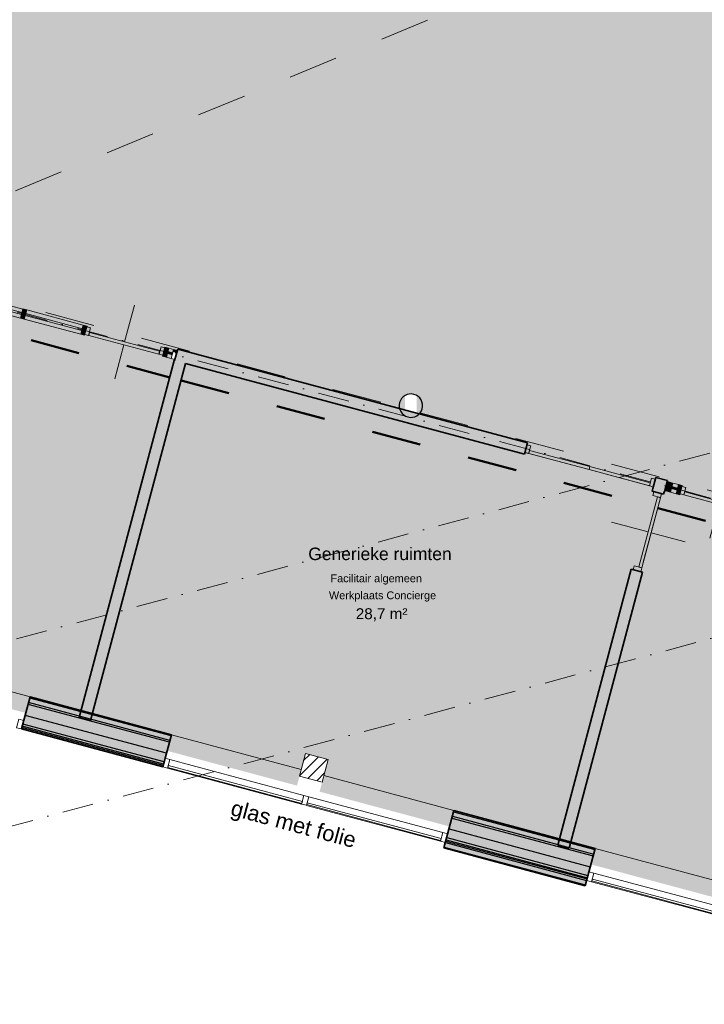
# Model space of a CAD drawing. Header units: millimetres. Extents: x 1557 to 319405, y -11609 to 73584.
# Tile 43 of 103: x 246653 to 255428, y 7817 to 20438. Entities that reach past the tile are written whole.
import ezdxf

# ---------------------------------------------------------------- set-up
doc = ezdxf.new("R2010")
doc.units = ezdxf.units.MM
doc.linetypes.add('Dash', pattern=[1270, 635, -635])
doc.linetypes.add('RR_Level', pattern=[800, 400, -200, 0, -200])
for name, color, linetype, lineweight in [('A-AREA-____-IDEN', 2, 'Continuous', 13), ('A-AREA-____-PATT', 32, 'Continuous', 9), ('A-DETL-____-OTLN', 90, 'Continuous', 13), ('A-DOOR-____-MCUT', 31, 'Continuous', 13), ('A-DOOR-____-OTLN', 31, 'Continuous', 18), ('A-GLAZ-CURT-MCUT', 52, 'Continuous', 13), ('A-GLAZ-CURT-OTLN', 52, 'Continuous', 13), ('A-GLAZ-CWMG-MCUT', 51, 'Continuous', 13), ('A-GLAZ-CWMG-OTLN', 51, 'Continuous', 13), ('A-WALL-____-MCUT', 113, 'Continuous', 35), ('A-WALL-____-OTLN', 113, 'Continuous', 18), ('A-WALL-____-PATT', 111, 'Continuous', 35), ('G-____-____-TEXT', 231, 'Continuous', 9), ('S-COLS-____-MCUT', 52, 'Continuous', 25), ('S-COLS-____-OTLN', 52, 'Continuous', 18), ('S-GRID-____-OTLN', 1, 'Continuous', 9)]:
    doc.layers.add(name, color=color, linetype=linetype, lineweight=lineweight)
doc.styles.add('Arial_1', font='arial.ttf', dxfattribs={"height": 100})
doc.styles.add('Arial_4', font='arial.ttf', dxfattribs={"height": 200})
doc.styles.add('Arial_B', font='txt', dxfattribs={"height": 160})
doc.styles.add('Arial_B_1', font='txt', dxfattribs={"height": 100})
doc.styles.add('Arial_I', font='txt', dxfattribs={"height": 140})

# ---------------------------------------------------------------- blocks, each defined once
blk = doc.blocks.new('System Panel - HR__-726256-plot_V0 Copy 1')
at = {"layer": 'A-GLAZ-CURT-MCUT', "color": 170, "lineweight": 9}
for p, q in [((889, 47), (-889, 47)), ((-889, 47), (-889, 22)), ((-889, 22), (889, 22)), ((889, 22), (889, 47))]:
    blk.add_line(p, q, dxfattribs=at)
blk = doc.blocks.new('Rectangular Mullion - 65 x 114mm-726253-plot_V0 Copy 1')
at = {"layer": 'A-GLAZ-CWMG-OTLN', "color": 170, "lineweight": 9}
for p, q in [((83264, 10477), (84981, 10017)), ((83234, 10367), (84951, 9907))]:
    blk.add_line(p, q, dxfattribs=at)
blk = doc.blocks.new('Rectangular Mullion - 65 x 114mm-715993-plot_V0 Copy 1')
at = {"layer": 'A-GLAZ-CWMG-MCUT', "color": 170, "lineweight": 9}
for p, q in [((-65, 57), (0, 57)), ((-65, -57), (-65, 57)), ((0, 57), (0, -57)), ((0, -57), (-65, -57))]:
    blk.add_line(p, q, dxfattribs=at)
blk = doc.blocks.new('Rectangular Mullion - 65 x 114mm-716021-plot_V0 Copy 1')
at = {"layer": 'A-GLAZ-CWMG-MCUT', "color": 170, "lineweight": 9}
for p, q in [((0, 57), (-65, 57)), ((-65, 57), (-65, -57)), ((0, -57), (0, 57)), ((-65, -57), (0, -57))]:
    blk.add_line(p, q, dxfattribs=at)
blk = doc.blocks.new('System Panel - HR__-715995-plot_V0 Copy 1')
at = {"layer": 'A-GLAZ-CURT-MCUT', "color": 170, "lineweight": 9}
for p, q in [((889, 48), (-889, 48)), ((-889, 48), (-889, 22)), ((-889, 22), (889, 22)), ((889, 22), (889, 48))]:
    blk.add_line(p, q, dxfattribs=at)
blk = doc.blocks.new('Rectangular Mullion - 65 x 114mm-572370-plot_V0 Copy 1')
at = {"layer": 'A-GLAZ-CWMG-OTLN', "color": 170, "lineweight": 9}
for p, q in [((128532, 3551), (130310, 3551)), ((128532, 3437), (130310, 3437))]:
    blk.add_line(p, q, dxfattribs=at)
blk = doc.blocks.new('Rectangular Mullion - 65 x 114mm-715994-plot_V0 Copy 1')
at = {"layer": 'A-GLAZ-CWMG-MCUT', "color": 170, "lineweight": 9}
for p, q in [((-32.5, 57), (32.5, 57)), ((-32.5, -57), (-32.5, 57)), ((32.5, 57), (32.5, -57)), ((32.5, -57), (-32.5, -57))]:
    blk.add_line(p, q, dxfattribs=at)
blk = doc.blocks.new('System Panel - HR__-726606-plot_V0 Copy 1')
at = {"layer": 'A-GLAZ-CURT-MCUT', "color": 170, "lineweight": 9}
for p, q in [((872, 47), (-872, 47)), ((-872, 47), (-872, 22)), ((-872, 22), (872, 22)), ((872, 22), (872, 47))]:
    blk.add_line(p, q, dxfattribs=at)
blk = doc.blocks.new('Rectangular Mullion - 65 x 114mm-V155-plot_V0 Copy 1')
at = {"layer": 'A-GLAZ-CWMG-OTLN', "color": 170, "lineweight": 9}
for p, q in [((86918, 9498), (88603, 9047)), ((86888, 9388), (88574, 8937))]:
    blk.add_line(p, q, dxfattribs=at)
blk = doc.blocks.new('027_Gilde - ATC_FacadeModel_rvt-2-plot_V0 Copy 1')
at = {"layer": 'A-WALL-____-OTLN', "lineweight": 5}
for points in [[(81401, 10895), (81409, 10924), (79598, 11409), (79590, 11380), (81293, 10924)], [(86810, 9347), (86825, 9405), (85014, 9890), (84999, 9832), (86599, 9404)], [(86834, 9439), (86842, 9468), (85031, 9953), (85023, 9924), (86825, 9441)]]:
    blk.add_hatch(color=67, dxfattribs=at).paths.add_polyline_path(points)
at = {"layer": 'A-WALL-____-PATT', "lineweight": 5}
h = blk.add_hatch(color=67, dxfattribs=at)
h.paths.add_polyline_path([(81482, 11199), (81498, 11257), (80483, 11529), (80467, 11471), (81476, 11201)])
h.paths.add_polyline_path([(80322, 11510), (80338, 11568), (79687, 11742), (79671, 11684), (80318, 11511)])
h = blk.add_hatch(color=67, dxfattribs=at)
h.paths.add_polyline_path([(81498, 11257), (81502, 11272), (80487, 11544), (80483, 11529), (81482, 11261)])
h.paths.add_polyline_path([(80338, 11568), (80342, 11582), (79691, 11757), (79687, 11742), (80318, 11573)])
for points in [[(81438, 11035), (81476, 11175), (79665, 11660), (79627, 11520), (80463, 11296)], [(81476, 11175), (81482, 11199), (80467, 11471), (80463, 11457), (80318, 11495), (80322, 11510), (79671, 11684), (79665, 11660), (81438, 11185)], [(81409, 10924), (81438, 11035), (79627, 11520), (79598, 11409), (80994, 11035)], [(81397, 10880), (81401, 10895), (79590, 11380), (79586, 11366), (81343, 10895)], [(86909, 9719), (86916, 9743), (86601, 9828), (86599, 9820), (86454, 9858), (86454, 9867), (85105, 10228), (85098, 10204), (86872, 9729)], [(86872, 9579), (86909, 9719), (85098, 10204), (85061, 10064), (86599, 9652)], [(86842, 9468), (86872, 9579), (85061, 10064), (85031, 9953), (86599, 9533)], [(86825, 9405), (86830, 9424), (85019, 9910), (85014, 9890), (86699, 9439)], [(86830, 9424), (86834, 9439), (85023, 9924), (85019, 9910), (86825, 9426)], [(86807, 9337), (86810, 9347), (84999, 9832), (84996, 9823), (86771, 9347)]]:
    blk.add_hatch(color=67, dxfattribs=at).paths.add_polyline_path(points)
at = {"layer": 'A-WALL-____-PATT', "lineweight": 18}
blk.add_hatch(color=47, dxfattribs=at).paths.add_polyline_path([(81392, 10861), (81397, 10880), (79586, 11366), (79581, 11346), (81266, 10895)])
at = {"layer": 'A-WALL-____-PATT', "lineweight": 5}
h = blk.add_hatch(color=67, dxfattribs=at)
h.paths.add_polyline_path([(86916, 9743), (86931, 9801), (86616, 9886), (86601, 9828), (86909, 9745)])
h.paths.add_polyline_path([(86456, 9866), (86471, 9924), (85120, 10286), (85105, 10228), (86454, 9867)])
at = {"layer": 'A-WALL-____-PATT', "lineweight": 18}
h = blk.add_hatch(color=47, dxfattribs=at)
h.paths.add_polyline_path([(86931, 9801), (86935, 9816), (86620, 9900), (86616, 9886), (86916, 9805)])
h.paths.add_polyline_path([(86471, 9924), (86475, 9939), (85124, 10301), (85120, 10286), (86454, 9929)])
at = {"layer": 'A-WALL-____-MCUT', "color": 50}
for p, q in [((79691, 11757), (79581, 11346)), ((81502, 11272), (79691, 11757)), ((79581, 11346), (81392, 10861)), ((81392, 10861), (81502, 11272)), ((85124, 10301), (84996, 9823)), ((86935, 9816), (85124, 10301)), ((84996, 9823), (86807, 9337)), ((86807, 9337), (86935, 9816))]:
    blk.add_line(p, q, dxfattribs=at)
at = {"layer": 'A-WALL-____-MCUT', "color": 130, "lineweight": 25}
for p, q in [((81498, 11257), (79687, 11742)), ((81476, 11175), (79665, 11660)), ((81482, 11199), (79671, 11684)), ((81438, 11035), (79627, 11520)), ((81397, 10880), (79586, 11366)), ((81401, 10895), (79590, 11380)), ((81409, 10924), (79598, 11409)), ((85105, 10228), (86916, 9743)), ((85120, 10286), (86931, 9801)), ((85098, 10204), (86909, 9719)), ((85061, 10064), (86872, 9579)), ((85014, 9890), (86825, 9405)), ((85019, 9910), (86830, 9424)), ((85023, 9924), (86834, 9439)), ((85031, 9953), (86842, 9468)), ((84999, 9832), (86810, 9347))]:
    blk.add_line(p, q, dxfattribs=at)
at = {"layer": 'A-WALL-____-OTLN', "color": 210}
for p, q in [((77879, 12242), (79691, 11757)), ((81502, 11272), (83167, 10825)), ((83457, 10748), (85124, 10301)), ((86935, 9816), (88746, 9330))]:
    blk.add_line(p, q, dxfattribs=at)
at = {"layer": 'A-GLAZ-CURT-OTLN', "color": 210, "lineweight": 18, "rotation": 164.9999999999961}
for name, p in [('System Panel - HR__-715995-plot_V0 Copy 1', (82328, 10669)), ('System Panel - HR__-726256-plot_V0 Copy 1', (84107, 10192)), ('System Panel - HR__-726606-plot_V0 Copy 1', (87746, 9218))]:
    blk.add_blockref(name, p, dxfattribs=at)
at = {"layer": 'A-GLAZ-CWMG-OTLN', "color": 210, "lineweight": 18}
for name, p, rotation in [('Rectangular Mullion - 65 x 114mm-716021-plot_V0 Copy 1', (79595, 11401), 344.9999999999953), ('Rectangular Mullion - 65 x 114mm-572370-plot_V0 Copy 1', (-43588, 40791), 344.9999999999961), ('Rectangular Mullion - 65 x 114mm-716021-plot_V0 Copy 1', (85029, 9945), 344.9999999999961)]:
    blk.add_blockref(name, p, dxfattribs=dict(at, rotation=rotation))
at = {"layer": 'A-GLAZ-CWMG-OTLN', "color": 210, "lineweight": 18, "extrusion": (0, 0, -1)}
for name, p, rotation in [('Rectangular Mullion - 65 x 114mm-715993-plot_V0 Copy 1', (-81406, 10916), 15.00000000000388), ('Rectangular Mullion - 65 x 114mm-715994-plot_V0 Copy 1', (-83218, 10431), 15.00000000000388), ('Rectangular Mullion - 65 x 114mm-715993-plot_V0 Copy 1', (-86840, 9460), 15.0000000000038)]:
    blk.add_blockref(name, p, dxfattribs=dict(at, rotation=rotation))
at = {"layer": 'A-GLAZ-CWMG-OTLN', "color": 210, "lineweight": 18}
for name in ['Rectangular Mullion - 65 x 114mm-726253-plot_V0 Copy 1', 'Rectangular Mullion - 65 x 114mm-V155-plot_V0 Copy 1']:
    blk.add_blockref(name, (0, 0), dxfattribs=at)
blk = doc.blocks.new('NLRS_28_SC_LIB_kolom rond_generiek_ISR - kolom beton_gen ONTWERP-6047542-plot_V0 Copy 1')
at = {"layer": 'S-COLS-____-OTLN', "lineweight": 25}
h = blk.add_hatch(color=256, dxfattribs=at)
h.paths.add_polyline_path([(106, -105), (126, -81), (144, -42), (150, 0), (144, 42), (126, 81), (98, 113), (62, 136), (39, 143), (105, -103)])
h.paths.add_polyline_path([(-39, -143), (-106, 105), (-126, 81), (-144, 42), (-150, 0), (-144, -42), (-126, -81), (-98, -113), (-62, -136)])
at = {"layer": 'S-COLS-____-MCUT'}
for start, end in [(360, 180), (180, 360)]:
    blk.add_arc((0, 0), 150, start, end, dxfattribs=at)
blk = doc.blocks.new('NLRS_21_CWP_UN_system_panel_GEN - oz_glas-6250318-plot_V0 Copy 1')
at = {"layer": 'A-GLAZ-CURT-OTLN'}
blk.add_hatch(color=127, dxfattribs=at).paths.add_polyline_path([(-475, 12), (-475, -13), (-411, -13), (-411, 12), (-462, 12)])
at = {"layer": 'A-GLAZ-CURT-MCUT'}
for p, q in [((-411, 12), (-475, 12)), ((-475, 12), (-475, -13)), ((-411, -13), (-411, 12)), ((-475, -13), (-411, -13))]:
    blk.add_line(p, q, dxfattribs=at)
blk = doc.blocks.new('32_binnendeur_ontwerpers - 2315 x 930-6426845-plot_V0 Copy 1')
at = {"layer": 'A-DOOR-____-MCUT'}
for p, q in [((-467, 50), (-517, 50)), ((-467, -50), (-467, 50)), ((467, 50), (467, -50)), ((517, 50), (467, 50)), ((-517, -50), (-467, -50)), ((467, -50), (517, -50))]:
    blk.add_line(p, q, dxfattribs=at)
at = {"layer": 'A-DOOR-____-OTLN'}
for p, q in [((0, 500), (0, 50)), ((0, 10), (0, -475))]:
    blk.add_line(p, q, dxfattribs=at)
blk = doc.blocks.new('32_dubbele deur-met-bovenlicht_ontwerpers - 2315 x 1600-6561173-plot_V0 Copy 1')
at = {"layer": 'A-DOOR-____-MCUT'}
for p, q in [((-852, 50), (-802, 50)), ((-802, 50), (-802, -50)), ((802, 50), (852, 50)), ((802, -50), (802, 50)), ((-802, -50), (-852, -50)), ((852, -50), (802, -50))]:
    blk.add_line(p, q, dxfattribs=at)
blk = doc.blocks.new('NLRS_21_CWP_UN_system_panel_GEN - oz_glas-6362324-plot_V0 Copy 1')
at = {"layer": 'A-GLAZ-CURT-OTLN'}
blk.add_hatch(color=127, dxfattribs=at).paths.add_polyline_path([(400, 12), (400, -13), (475, -13), (475, 12), (413, 12)])
at = {"layer": 'A-GLAZ-CURT-MCUT'}
for p, q in [((475, 12), (400, 12)), ((400, 12), (400, -13)), ((475, -13), (475, 12)), ((400, -13), (475, -13))]:
    blk.add_line(p, q, dxfattribs=at)
blk = doc.blocks.new('NLRS_21_CWM_UN_rechthoek_GEN - 67x114-6166731-plot_V0 Copy 1')
at = {"layer": 'A-GLAZ-CWMG-OTLN'}
blk.add_hatch(color=127, dxfattribs=at).paths.add_polyline_path([(0, 60), (0, -60), (-50, -60), (-50, 60)])
at = {"layer": 'A-GLAZ-CWMG-MCUT'}
for p, q in [((-50, 60), (0, 60)), ((-50, -60), (-50, 60)), ((0, 60), (0, -60)), ((0, -60), (-50, -60))]:
    blk.add_line(p, q, dxfattribs=at)
blk = doc.blocks.new('NLRS_28_SC_LIB_kolom recht_generiek_ISR - kolom hout_Ontwerp-V73-plot_V0 Copy 1')
at = {"layer": 'S-COLS-____-OTLN', "lineweight": 9}
h = blk.add_hatch(dxfattribs=at)
h.set_pattern_fill('FP_56', color=256, style=0, pattern_type=2)
h.set_pattern_definition([(329.939, (-31961.83, 77715.29), (50.09217, 86.54926), [])])
h.paths.add_polyline_path([(-150, -150), (150, -150), (150, 150), (-150, 150), (-150, 55)])
at = {"layer": 'S-COLS-____-MCUT', "lineweight": 18}
for p, q in [((150, 150), (-150, 150)), ((-150, 150), (-150, -150)), ((150, -150), (150, 150)), ((-150, -150), (150, -150))]:
    blk.add_line(p, q, dxfattribs=at)
blk = doc.blocks.new('NLRS_21_CWM_UN_rechthoek_GEN - 67x114-6250315-plot_V0 Copy 1')
at = {"layer": 'A-GLAZ-CWMG-OTLN'}
for p, q in [((79647, 16717), (80373, 16523)), ((79616, 16601), (80342, 16407))]:
    blk.add_line(p, q, dxfattribs=at)
blk = doc.blocks.new('NLRS_21_CWM_UN_rechthoek_GEN - 67x114-6041229-plot_V0 Copy 1')
at = {"layer": 'A-GLAZ-CWMG-OTLN'}
blk.add_hatch(color=127, dxfattribs=at).paths.add_polyline_path([(0, -60), (0, 60), (-50, 60), (-50, -60), (-31, -60)])
at = {"layer": 'A-GLAZ-CWMG-MCUT'}
for p, q in [((0, 60), (-50, 60)), ((-50, 60), (-50, -60)), ((0, -60), (0, 60)), ((-50, -60), (0, -60))]:
    blk.add_line(p, q, dxfattribs=at)
blk = doc.blocks.new('NLRS_21_CWP_UN_system_panel_GEN - oz_glas-6166741-plot_V0 Copy 1')
at = {"layer": 'A-GLAZ-CURT-OTLN'}
blk.add_hatch(color=127, dxfattribs=at).paths.add_polyline_path([(-475, -13), (475, -13), (475, 12), (-475, 12)])
at = {"layer": 'A-GLAZ-CURT-MCUT'}
for p, q in [((475, 12), (-475, 12)), ((-475, 12), (-475, -13)), ((475, -13), (475, 12)), ((-475, -13), (475, -13))]:
    blk.add_line(p, q, dxfattribs=at)
blk = doc.blocks.new('NLRS_21_CWM_UN_rechthoek_GEN - 67x114-6166745-plot_V0 Copy 1')
at = {"layer": 'A-GLAZ-CWMG-OTLN'}
blk.add_hatch(color=127, dxfattribs=at).paths.add_polyline_path([(-25, 60), (25, 60), (25, -60), (-25, -60), (-25, 13)])
at = {"layer": 'A-GLAZ-CWMG-MCUT'}
for p, q in [((-25, 60), (25, 60)), ((-25, -60), (-25, 60)), ((25, 60), (25, -60)), ((25, -60), (-25, -60))]:
    blk.add_line(p, q, dxfattribs=at)
blk = doc.blocks.new('NLRS_21_CWM_UN_rechthoek_GEN - 67x114-6250316-plot_V0 Copy 1')
at = {"layer": 'A-GLAZ-CWMG-OTLN'}
for p, q in [((81468, 16229), (81531, 16212)), ((81437, 16113), (81500, 16097))]:
    blk.add_line(p, q, dxfattribs=at)
blk = doc.blocks.new('NLRS_21_CWM_UN_rechthoek_GEN - 67x114-6041228-plot_V0 Copy 1')
at = {"layer": 'A-GLAZ-CWMG-OTLN'}
blk.add_hatch(color=127, dxfattribs=at).paths.add_polyline_path([(-50, -60), (-50, 60), (0, 60), (0, -60)])
at = {"layer": 'A-GLAZ-CWMG-MCUT'}
for p, q in [((-50, 60), (0, 60)), ((-50, -60), (-50, 60)), ((0, 60), (0, -60)), ((0, -60), (-50, -60))]:
    blk.add_line(p, q, dxfattribs=at)
blk = doc.blocks.new('NLRS_21_CWM_UN_rechthoek_GEN - 67x114-6166744-plot_V0 Copy 1')
at = {"layer": 'A-GLAZ-CWMG-OTLN'}
blk.add_hatch(color=127, dxfattribs=at).paths.add_polyline_path([(0, 60), (-50, 60), (-50, 28), (-32, 28), (0, 2), (0, 60)])
at = {"layer": 'A-GLAZ-CWMG-MCUT'}
for p, q in [((0, 60), (-50, 60)), ((-50, 60), (-50, -60)), ((0, -60), (0, 60)), ((-50, -60), (0, -60))]:
    blk.add_line(p, q, dxfattribs=at)
blk = doc.blocks.new('NLRS_21_CWM_UN_rechthoek_GEN - 67x114-V10-plot_V0 Copy 1')
at = {"layer": 'A-GLAZ-CWMG-OTLN'}
blk.add_hatch(color=127, dxfattribs=at).paths.add_polyline_path([(25, 60), (25, -60), (-25, -60), (-25, 60), (0, 60)])
at = {"layer": 'A-GLAZ-CWMG-MCUT'}
for p, q in [((-25, 60), (25, 60)), ((-25, -60), (-25, 60)), ((25, 60), (25, -60)), ((25, -60), (-25, -60))]:
    blk.add_line(p, q, dxfattribs=at)
blk = doc.blocks.new('NLRS_21_CWP_UN_system_panel_GEN - oz_glas-6250319-plot_V0 Copy 1')
at = {"layer": 'A-GLAZ-CURT-OTLN'}
blk.add_hatch(color=127, dxfattribs=at).paths.add_polyline_path([(-277, 12), (-277, -13), (475, -13), (475, 12), (-239, 12)])
at = {"layer": 'A-GLAZ-CURT-MCUT'}
for p, q in [((475, 12), (-277, 12)), ((-277, 12), (-277, -13)), ((475, -13), (475, 12)), ((-277, -13), (475, -13))]:
    blk.add_line(p, q, dxfattribs=at)
blk = doc.blocks.new('NLRS_21_CWM_UN_rechthoek_GEN - 67x114-5973241-plot_V0 Copy 1')
at = {"layer": 'A-GLAZ-CWMG-OTLN'}
for p, q in [((68581, 40087), (68581, 39137)), ((68701, 40087), (68701, 39137))]:
    blk.add_line(p, q, dxfattribs=at)
blk = doc.blocks.new('NLRS_21_CWM_UN_rechthoek_GEN - 67x114-6362321-plot_V0 Copy 1')
at = {"layer": 'A-GLAZ-CWMG-OTLN'}
for p, q in [((87930, 14498), (88002, 14478)), ((87899, 14382), (87971, 14362))]:
    blk.add_line(p, q, dxfattribs=at)
blk = doc.blocks.new('NLRS_21_CWM_UN_rechthoek_GEN - 67x114-5974302-plot_V0 Copy 1')
at = {"layer": 'A-GLAZ-CWMG-OTLN'}
blk.add_hatch(color=127, dxfattribs=at).paths.add_polyline_path([(0, 60), (-50, 60), (-50, -60), (0, -60), (0, 50)])
at = {"layer": 'A-GLAZ-CWMG-MCUT'}
for p, q in [((0, 60), (-50, 60)), ((-50, 60), (-50, -60)), ((0, -60), (0, 60)), ((-50, -60), (0, -60))]:
    blk.add_line(p, q, dxfattribs=at)
blk = doc.blocks.new('deurblad_abstract_linksdraaiend - deurblad_abstract_linksdraaiend-6426883-plot_V0 Copy 1')
at = {"layer": 'A-DOOR-____-OTLN', "lineweight": 13}
for p, q in [((111427, 23951), (112357, 23951)), ((111427, 23951), (111427, 23911)), ((112357, 23911), (111427, 23911)), ((112357, 23911), (112357, 23951))]:
    blk.add_line(p, q, dxfattribs=at)
blk = doc.blocks.new('deurblad_abstract_linksdraaiend - deurblad_abstract_linksdraaiend-6437109-plot_V0 Copy 1')
at = {"layer": 'A-DOOR-____-OTLN', "lineweight": 13}
for p, q in [((71614, 31501), (72414, 31501)), ((71614, 31501), (71614, 31461)), ((72414, 31461), (71614, 31461)), ((72414, 31461), (72414, 31501))]:
    blk.add_line(p, q, dxfattribs=at)
blk = doc.blocks.new('draairichting - draairichting_links-6437113-plot_V0 Copy 1')
at = {"layer": 'A-DOOR-____-MCUT'}
blk.add_line((87619, 14467), (86856, 14672), dxfattribs=at)
blk = doc.blocks.new('deurblad_abstract_rechtsdraaiend - deurblad_abstract_rechtsdraaiend-6437114-plot_V0 Copy 1')
at = {"layer": 'A-DOOR-____-OTLN', "lineweight": 13}
for p, q in [((72414, 31501), (73214, 31501)), ((72414, 31501), (72414, 31461)), ((73214, 31461), (72414, 31461)), ((73214, 31461), (73214, 31501))]:
    blk.add_line(p, q, dxfattribs=at)
blk = doc.blocks.new('draairichting_rechts - draairichting_rechts-6437118-plot_V0 Copy 1')
at = {"layer": 'A-DOOR-____-OTLN'}
blk.add_line((73244, 31501), (72414, 31501), dxfattribs=at)
blk = doc.blocks.new('draairichting - draairichting_links-6426887-plot_V0 Copy 1')
at = {"layer": 'A-DOOR-____-MCUT'}
blk.add_line((112282, 23951), (111427, 23951), dxfattribs=at)

msp = doc.modelspace()

# ---------------------------------------------------------------- hatches: boundary and pattern name
at = {"layer": 'A-AREA-____-PATT', "transparency": 33554509}
h = msp.add_hatch(color=7, dxfattribs=at)
h.paths.add_polyline_path([(272904.4527, 8014.2495), (273310.4669, 9536.0154), (273382.9321, 9516.6813), (273386.2321, 9529.4366), (273339.7579, 9529.4366), (273302.3101, 9539.4707), (273265.8541, 9561.6918), (273234.2177, 9599.2895), (273218.4801, 9631.6867), (273212.2537, 9680.9294), (273216.4688, 9716.1826), (273233.2754, 9755.4299), (273260.4586, 9788.3524), (273295.816, 9812.283), (273336.4831, 9825.2829), (273379.1655, 9826.2989), (273425.2708, 9812.283), (273458.601, 9791.1138), (273488.9084, 9754.5841), (273700.5441, 10544.4193), (273654.6626, 10556.7132), (273667.6036, 10605.0095), (273713.4851, 10592.7156), (273959.3632, 11510.3451), (273913.4817, 11522.639), (273926.4226, 11570.9353), (273972.3041, 11558.6414), (274218.1822, 12476.2709), (274172.3007, 12488.5648), (274185.2417, 12536.8611), (274231.1232, 12524.5672), (274477.0012, 13442.1968), (274431.1198, 13454.4907), (274444.0607, 13502.787), (274489.9422, 13490.4931), (274735.8203, 14408.1226), (274689.9388, 14420.4165), (274702.8798, 14468.7128), (274748.7612, 14456.4189), (274994.6393, 15374.0484), (274948.7579, 15386.3423), (274961.6988, 15434.6386), (275007.5803, 15422.3447), (275253.4584, 16339.9742), (275207.5769, 16352.2681), (275220.5179, 16400.5644), (275266.3993, 16388.2705), (275512.2774, 17305.9001), (275466.3959, 17318.194), (275479.3369, 17366.4903), (275525.2184, 17354.1964), (275771.0965, 18271.8259), (275783.1705, 18268.5907), (275795.2446, 18317.1192), (275784.0374, 18320.1222), (276014.3967, 19179.8349), (275968.5153, 19192.1288), (275981.4562, 19240.4251), (276039.4118, 19224.8959), (276024.9995, 19283.1507), (276072.1789, 19295.7924), (276084.4728, 19249.9109), (277002.1024, 19495.789), (276989.8084, 19541.6705), (277038.1047, 19554.6115), (277050.3986, 19508.73), (277968.0282, 19754.6081), (277955.7343, 19800.4895), (278004.0306, 19813.4305), (278016.3245, 19767.549), (278933.954, 20013.4271), (278921.6601, 20059.3086), (278969.9564, 20072.2495), (278982.2503, 20026.3681), (279899.8798, 20272.2462), (279887.5859, 20318.1276), (279935.8822, 20331.0686), (279948.1761, 20285.1871), (280865.8057, 20531.0652), (280853.5118, 20576.9467), (280901.808, 20589.8876), (280914.1019, 20544.0062), (281831.7315, 20789.8843), (281819.4376, 20835.7657), (281867.7339, 20848.7067), (281880.0278, 20802.8252), (281935.0285, 20819.8317), (281935.0285, 20820.6986), (281943.2647, 20820.6986), (281931.2031, 20865.7132), (281979.4993, 20878.6542), (281995.0285, 20820.6986), (281995.0285, 23825.7144), (279504.03, 23825.7144), (279504.03, 23900.7144), (278470.03, 23900.7144), (278470.03, 23825.7144), (276520.03, 23825.7144), (276520.03, 23900.7144), (275486.03, 23900.7144), (275486.03, 23825.7144), (272095.9051, 23825.7811), (272095.9051, 27541), (272170.9051, 27541), (272170.9051, 28575), (272095.9051, 28575), (272095.9051, 28725), (272152.9051, 28725.1748), (272152.9051, 28775), (272170.9051, 28775), (272170.9051, 28987.5), (272152.9051, 28987.5), (272152.9051, 29037.5), (272170.9051, 29037.5), (272170.9051, 29900), (269130.0366, 29900), (269686.8508, 27821.9412), (269718.0059, 27681.4093), (269736.7944, 27538.6968), (269743.0731, 27394.8898), (269736.7944, 27251.0828), (269718.0059, 27108.3703), (269686.8508, 26967.8384), (269643.566, 26830.5566), (269588.481, 26697.5697), (269522.0151, 26569.8898), (269444.674, 26448.4887), (269345.0285, 26321.1749), (269259.7993, 26228.1636), (269153.6727, 26130.9165), (269039.4743, 26043.2889), (268918.0731, 25965.9479), (268790.3933, 25899.482), (268657.4064, 25844.397), (268520.1246, 25801.1122), (268378.4094, 25769.8012), (268236.8801, 25751.1686), (268093.0731, 25744.8898), (267942.0847, 25752.114), (267806.5537, 25769.957), (267666.0217, 25801.1122), (260763.6591, 27650.5947), (260670.4801, 27681.6133), (260581.647, 27723.4843), (260498.4187, 27775.6145), (260421.9746, 27837.265), (260353.3978, 27907.5624), (260293.6602, 27985.5105), (260238.5351, 28081.4977), (260200.3426, 28171.6555), (260175.2504, 28253.767), (260157.9133, 28350.431), (260152.1854, 28448.4702), (260158.1478, 28546.4954), (260158.1478, 36355.0399), (259456.0896, 36543.1559), (259436.6782, 36470.7114), (258617.5995, 36690.1829), (258637.011, 36762.6273), (256604.703, 37307.1826), (256585.2916, 37234.7381), (255689.2021, 37474.8446), (255689.2021, 40844.3032), (255541.6675, 40883.835), (255619.3132, 41173.6128), (251253.3731, 42343.4618), (251175.7277, 42053.6851), (250811.5119, 42151.2764), (250811.5119, 38640), (250736.5119, 38640), (250736.5119, 37606), (250811.5119, 37606), (250811.5119, 37300), (251211.5119, 37300), (251211.5119, 33300), (250811.5119, 33300), (250811.5119, 32198.4517), (251363.9709, 32050.4208), (251344.5594, 31977.9763), (252343.3267, 31710.3575), (252362.7382, 31782.8019), (252611.5119, 31716.1432), (252611.5119, 29831.4979), (252536.5119, 29831.4979), (252536.5119, 26555.8333), (244686.5135, 26555.8333), (244686.5135, 22055.8333), (244461.5119, 22055.8333), (244461.5119, 17586.7966), (244534.1685, 17586.7966), (244534.1685, 17324.2499), (244601.5947, 17306.1831), (244597.7124, 17291.6942), (244646.0087, 17278.7533), (244633.7148, 17232.8718), (244749.6259, 17201.8135), (244761.9198, 17247.695), (244810.2161, 17234.754), (244797.9222, 17188.8725), (245715.5517, 16942.9945), (245727.8456, 16988.8759), (245776.1419, 16975.935), (245763.848, 16930.0535), (246681.4776, 16684.1754), (246693.7715, 16730.0569), (246742.0678, 16717.1159), (246729.7738, 16671.2345), (247455.6739, 16476.7301), (247467.9678, 16522.6116), (247516.2641, 16509.6706), (247500.735, 16451.7151), (248499.5023, 16184.0962), (248515.0314, 16242.0517), (248563.3277, 16229.1108), (248551.0338, 16183.2293), (248613.3292, 16166.5373), (248625.6231, 16212.4188), (248673.9689, 16199.6624), (248677.8017, 16213.9667), (251522.9104, 15451.6221), (251517.7954, 15494.2558), (251522.0104, 15529.509), (251543.776, 15574.7623), (251566.0002, 15601.6789), (251601.3576, 15625.6094), (251642.0248, 15638.6093), (251688.499, 15638.6093), (251730.8125, 15625.6094), (251762.4028, 15606.3541), (251791.1217, 15574.7623), (251809.7768, 15536.3591), (251816.0032, 15487.1165), (251811.7881, 15451.8633), (251790.0225, 15406.61), (251772.0653, 15384.8613), (253160.5018, 15012.8308), (253141.0904, 14940.3864), (254787.028, 14499.3588), (254806.4395, 14571.8032), (254956.3196, 14531.6429), (254952.4373, 14517.154), (255024.8817, 14497.7426), (255012.5878, 14451.8611), (255085.0322, 14432.4497), (255097.3262, 14478.3312), (255145.6224, 14465.3902), (255130.0933, 14407.4347), (256128.8606, 14139.8158), (256144.3897, 14197.7713), (256192.686, 14184.8304), (256180.3921, 14138.9489), (256896.1432, 13947.164), (256908.4371, 13993.0455), (256956.7334, 13980.1045), (256944.4395, 13934.2231), (257862.069, 13688.345), (257874.3629, 13734.2264), (257922.6592, 13721.2855), (257926.5415, 13735.7744), (258767.8899, 13510.3357), (258761.9212, 13545.8301), (258766.9899, 13588.2226), (258788.7555, 13633.4759), (258810.9797, 13660.3925), (258846.3371, 13684.323), (258887.0042, 13697.3229), (258933.4785, 13697.3229), (258970.9263, 13687.2888), (259007.3823, 13665.0677), (259039.0186, 13627.4699), (259054.7562, 13595.0727), (259061.8363, 13552.9694), (259056.7676, 13510.5769), (259036.1011, 13466.6548), (259012.7778, 13438.4071), (258977.4204, 13414.4765), (258944.4881, 13401.6607), (258534.4168, 11864.689), (259093.2677, 11714.9453), (259073.8562, 11642.5009), (261106.1642, 11097.9456), (261125.5756, 11170.3901), (263049.6999, 10654.8225), (263030.2884, 10582.3781), (265062.5964, 10037.8228), (265082.0078, 10110.2673), (266337.7114, 9773.8025), (266318.2999, 9701.3581), (268350.6079, 9156.8028), (268370.0193, 9229.2472), (270294.1436, 8713.6797), (270274.7321, 8641.2352), (272307.0401, 8096.68), (272326.4515, 8169.1244), (272896.5717, 8016.3612)])
h.paths.add_polyline_path([(266138.5146, 11459.3177), (266092.4092, 11473.3337), (266060.8189, 11492.589), (266029.1825, 11530.1868), (266013.4449, 11562.5839), (266006.3649, 11604.6873), (266013.4449, 11651.7768), (266033.1992, 11692.3331), (266055.4234, 11719.2496), (266090.7808, 11743.1802), (266131.4479, 11756.1801), (266177.9222, 11756.1801), (266215.37, 11746.146), (266251.826, 11723.9249), (266280.5448, 11692.3331), (266299.1999, 11653.9299), (266306.28, 11611.8266), (266298.2779, 11562.5839), (266280.5448, 11525.512), (266257.2215, 11497.2642), (266221.8641, 11473.3337), (266181.1969, 11460.3338)])
h.paths.add_polyline_path([(275668.6779, 20339.3635), (275625.9955, 20340.3795), (275585.3284, 20353.3794), (275549.971, 20377.31), (275522.7878, 20410.2325), (275505.9812, 20449.4798), (275500.9125, 20491.8723), (275507.9925, 20533.9757), (275526.6476, 20572.3788), (275555.3665, 20603.9706), (275591.8225, 20626.1917), (275633.0622, 20637.2419), (275675.7445, 20636.2258), (275716.4117, 20623.2259), (275751.7691, 20599.2954), (275778.9522, 20566.3728), (275795.7589, 20527.1255), (275800.8276, 20484.733), (275793.7475, 20442.6297), (275775.0924, 20404.2265), (275746.3736, 20372.6347), (275709.9176, 20350.4136), (275672.4698, 20340.3795)])
h.paths.add_polyline_path([(270355.5505, 20526.8367), (270314.3108, 20537.8869), (270277.8548, 20560.108), (270246.2185, 20597.7058), (270230.4809, 20630.103), (270224.2545, 20679.3456), (270228.4695, 20714.5988), (270249.136, 20758.5209), (270272.4593, 20786.7686), (270307.8167, 20810.6992), (270348.4839, 20823.6991), (270394.9581, 20823.6991), (270432.4059, 20813.665), (270468.8619, 20791.4439), (270500.4983, 20753.8461), (270516.2359, 20721.4489), (270523.3159, 20679.3456), (270518.2472, 20636.9531), (270496.4816, 20591.6998), (270474.2574, 20564.7832), (270438.9, 20540.8527), (270398.2329, 20527.8528)])
h.paths.add_polyline_path([(280541.6576, 21436.439), (280464.0119, 21726.2168), (280753.7896, 21803.8625), (280831.4353, 21514.0847), (280617.7484, 21456.8275)])
h.paths.add_polyline_path([(265596.3428, 21801.8495), (265555.1031, 21812.8997), (265518.6471, 21835.1208), (265487.0107, 21872.7186), (265471.2731, 21905.1158), (265464.1931, 21947.2191), (265472.1951, 21996.4617), (265489.9282, 22033.5337), (265518.6471, 22065.4332), (265548.609, 22085.712), (265589.2761, 22098.7119), (265635.7504, 22098.7119), (265673.1982, 22088.6778), (265709.6542, 22066.4567), (265741.2905, 22028.8589), (265757.0281, 21996.4617), (265764.1081, 21954.3584), (265757.0281, 21907.2689), (265742.2328, 21872.7186), (265715.0497, 21839.796), (265679.6923, 21815.8655), (265639.0251, 21802.8656)])
h.paths.add_polyline_path([(254198.459, 24856.1164), (254157.2193, 24867.1665), (254120.7633, 24889.3876), (254092.0445, 24920.9794), (254073.3894, 24959.3826), (254066.3093, 25001.4859), (254073.3894, 25048.5754), (254088.1847, 25083.1257), (254115.3678, 25116.0483), (254157.2193, 25142.0548), (254191.3924, 25152.9787), (254234.0747, 25153.9947), (254275.3144, 25142.9446), (254311.7704, 25120.7235), (254340.4893, 25089.1317), (254359.1444, 25050.7285), (254366.2244, 25008.6252), (254358.2223, 24959.3826), (254344.3491, 24926.9854), (254317.1659, 24894.0628), (254281.8085, 24870.1323), (254234.0747, 24856.9642)])
h.paths.add_polyline_path([(255746.3942, 30633.0893), (255700.2889, 30647.1053), (255668.6986, 30666.3606), (255639.9797, 30697.9524), (255621.3246, 30736.3555), (255614.2446, 30778.4589), (255621.3246, 30825.5484), (255636.1199, 30860.0987), (255663.303, 30893.0212), (255705.1546, 30919.0277), (255739.3276, 30929.9517), (255785.8018, 30929.9517), (255823.2496, 30919.9176), (255859.7056, 30897.6965), (255888.4245, 30866.1047), (255907.0796, 30827.7015), (255913.5197, 30780.246), (255907.0796, 30738.5087), (255892.2843, 30703.9584), (255859.7056, 30667.384), (255829.7438, 30647.1053), (255789.0766, 30634.1054), (255759.4465, 30633.4)])
for color, points in [(10, [(246730.7697, 11551.5269), (246785.7687, 11756.7861), (247436.6669, 11582.3785), (248634.0887, 16070.3881), (248639.3299, 16070.3881), (248642.8611, 16083.5667), (248594.5648, 16096.5077), (248606.8587, 16142.3892), (248544.5633, 16159.0812), (248532.2694, 16113.1997), (248483.9731, 16126.1406), (248499.5023, 16184.0962), (247500.735, 16451.7151), (247485.2058, 16393.7595), (247436.9095, 16406.7005), (247449.2034, 16452.582), (246723.3034, 16647.0863), (246711.0095, 16601.2048), (246662.7132, 16614.1458), (246675.0071, 16660.0273), (245757.3775, 16905.9054), (245745.0836, 16860.0239), (245696.7874, 16872.9648), (245709.0813, 16918.8463), (244791.4517, 17164.7244), (244779.1578, 17118.8429), (244730.8615, 17131.7839), (244743.1554, 17177.6653), (244627.2443, 17208.7236), (244614.9504, 17162.8422), (244566.6541, 17175.7831), (244562.7718, 17161.2942), (244374.2945, 17211.7966), (244234.1685, 17211.7966), (244234.1685, 17226.7966), (244184.1685, 17226.7966), (244184.1685, 17274.2966), (243234.1685, 17274.2966), (243234.1685, 17226.7966), (243184.1685, 17226.7966), (243184.1685, 17274.2966), (242234.1685, 17274.2966), (242234.1685, 17226.7966), (242184.1685, 17226.7966), (242184.1685, 17274.2966), (241234.1685, 17274.2966), (241234.1685, 17226.7966), (241184.1685, 17226.7966), (241184.1685, 17274.2966), (240761.5135, 17274.2966), (240761.5135, 17226.7966), (240711.5135, 17226.7966), (240711.5135, 12361.7966), (241574.0135, 12361.7966), (241574.0135, 12149.2966), (243449.0135, 12149.2966), (243449.0135, 12361.7966), (244236.5135, 12361.7966), (244236.5135, 12587.7966), (244536.5135, 12587.7966), (244536.5135, 12359.4723), (244974.4585, 12242.1253), (244919.4595, 12036.866), (246722.3581, 11553.7808)]), (10, [(253570.1948, 9938.9047), (254492.1016, 13394.2675), (254564.5668, 13374.9335), (254831.1186, 14373.9861), (254758.6535, 14393.3201), (254786.9506, 14499.3795), (253141.0904, 14940.3864), (253121.679, 14867.942), (248778.9777, 16031.5653), (247581.5559, 11543.5556), (248596.712, 11271.5454), (248541.7129, 11066.2861), (250207.0705, 10620.0549), (250316.7585, 11031.1722), (250606.6191, 10953.8361), (250496.8484, 10542.4091), (252164.0932, 10095.6723), (252219.0922, 10300.9315), (253548.71, 9944.6615)]), (7, [(257506.2858, 8884.2323), (257563.2592, 9097.7721), (257635.781, 9078.4229), (257727.1525, 9420.8889), (257739.5986, 9417.637), (257752.5395, 9465.9333), (257798.421, 9453.6393), (258044.2991, 10371.2689), (257998.4176, 10383.5628), (258011.3586, 10431.8591), (258057.24, 10419.5652), (258290.1772, 11288.8984), (258244.2957, 11301.1923), (258257.2366, 11349.4886), (258242.8647, 11353.8095), (258776.2088, 13352.8153), (257887.7186, 13590.8855), (257891.6009, 13605.3744), (257843.3046, 13618.3153), (257855.5985, 13664.1968), (256937.969, 13910.0749), (256925.6751, 13864.1934), (256877.3788, 13877.1344), (256889.6727, 13923.0159), (256173.9217, 14114.8008), (256161.6278, 14068.9193), (256113.3315, 14081.8602), (256128.8606, 14139.8158), (255130.0933, 14407.4347), (255114.5642, 14349.4791), (255066.2679, 14362.4201), (255078.5618, 14408.3016), (255006.1173, 14427.713), (254993.8234, 14381.8315), (254921.379, 14401.2429), (254917.4967, 14386.7541), (254912.1487, 14386.7541), (254903.5838, 14354.6521), (254831.1186, 14373.9861), (254564.5668, 13374.9335), (254637.0319, 13355.5995), (253715.0837, 9900.0818), (254030.3306, 9815.6117), (253975.3315, 9610.3524), (255786.4124, 9125.0747), (255841.4115, 9330.334), (257485.923, 8889.6884)])]:
    msp.add_hatch(color=color, dxfattribs=at).paths.add_polyline_path(points)
at = {"layer": 'A-WALL-____-PATT', "lineweight": 18}
h = msp.add_hatch(color=47, dxfattribs=at)
h.paths.add_polyline_path([(258921.0977, 13313.9924), (258959.7658, 13458.9227), (257926.5415, 13735.7744), (257887.7186, 13590.8855), (258776.2088, 13352.8153)])
h.paths.add_polyline_path([(254917.4967, 14386.7541), (254956.3196, 14531.6429), (254806.4395, 14571.8032), (254767.6166, 14426.9143), (254912.5056, 14388.0914)])
h.paths.add_polyline_path([(253121.679, 14867.942), (253160.5018, 15012.8308), (248677.8017, 16213.9667), (248638.9788, 16069.0779), (252580.9464, 15012.8308)])
h.paths.add_polyline_path([(244562.7718, 17161.2942), (244601.5947, 17306.1831), (244534.1685, 17324.2499), (244534.1685, 17286.7966), (244384.1685, 17286.7966), (244374.2945, 17211.7966), (244534.1685, 17168.9585)])
msp.add_hatch(color=47, dxfattribs=at).paths.add_polyline_path([(247558.3638, 11456.6306), (248778.9777, 16031.5653), (248633.7391, 16069.0779), (247413.4336, 11495.2986)])
h = msp.add_hatch(color=47, dxfattribs=at)
h.paths.add_polyline_path([(253693.6402, 9819.7103), (254637.0319, 13355.5995), (254492.1016, 13394.2675), (253548.71, 9858.3784)])
h.paths.add_polyline_path([(254903.5838, 14354.6521), (254912.5056, 14388.0914), (254767.6166, 14426.9143), (254758.6535, 14393.3201), (254866.0238, 14364.6732)])

# ---------------------------------------------------------------- linework, layer by layer
at = {"layer": 'A-DETL-____-OTLN', "linetype": 'Dash', "lineweight": 9}
for p, q in [((265962.0731, 26257.6839), (244534.1685, 17391.8583)), ((244534.1685, 17341.116), (251519.9404, 15469.284)), ((251783.4683, 15398.672), (258764.9199, 13527.9976))]:
    msp.add_line(p, q, dxfattribs=at)
at = {"layer": 'A-DETL-____-OTLN', "linetype": 'Dash', "lineweight": 50}
for p, q in [((244344.6727, 16986.7966), (248576.0866, 15852.9926)), ((248720.9756, 15814.1698), (254791.7182, 14187.5192)), ((254830.3553, 14177.1664), (258718.2066, 13135.4198))]:
    msp.add_line(p, q, dxfattribs=at)
at = {"layer": 'A-WALL-____-MCUT'}
for p, q in [((248677.8017, 16213.9667), (248638.9788, 16069.0779)), ((253160.5018, 15012.8308), (248677.8017, 16213.9667)), ((248634.0887, 16070.3881), (247413.4336, 11495.2986)), ((247558.3638, 11456.6306), (248778.9777, 16031.5653)), ((248638.9788, 16069.0779), (248634.0887, 16070.3881)), ((248778.9777, 16031.5653), (253121.679, 14867.942)), ((253121.679, 14867.942), (253160.5018, 15012.8308)), ((254806.4395, 14571.8032), (254767.6166, 14426.9143)), ((254956.3196, 14531.6429), (254806.4395, 14571.8032)), ((254917.4967, 14386.7541), (254956.3196, 14531.6429)), ((254767.6166, 14426.9143), (254758.6535, 14393.3201)), ((254758.6535, 14393.3201), (254903.5838, 14354.6521)), ((254903.5838, 14354.6521), (254912.5056, 14388.0914)), ((254912.5056, 14388.0914), (254917.4967, 14386.7541)), ((254492.1016, 13394.2675), (253548.71, 9858.3784)), ((254637.0319, 13355.5995), (254492.1016, 13394.2675)), ((253693.6402, 9819.7103), (254637.0319, 13355.5995)), ((247413.4336, 11495.2986), (247558.3638, 11456.6306)), ((253548.71, 9858.3784), (253693.6402, 9819.7103))]:
    msp.add_line(p, q, dxfattribs=at)
at = {"layer": 'S-GRID-____-OTLN', "linetype": 'RR_Level'}
for p, q in [((313469.8625, -1224.6594), (167885.5019, 37784.5525)), ((242745.9533, 11464.402), (311127.1525, 29787.0891)), ((243341.2371, 9242.7726), (311127.1525, 27405.9539))]:
    msp.add_line(p, q, dxfattribs=at)

# ---------------------------------------------------------------- block references
at = {"lineweight": 5}
msp.add_blockref('027_Gilde - ATC_FacadeModel_rvt-2-plot_V0 Copy 1', (167095.0285, 0), dxfattribs=at)
at = {"layer": 'A-DOOR-____-OTLN'}
for name, p, rotation in [('32_binnendeur_ontwerpers - 2315 x 930-6426845-plot_V0 Copy 1', (248000.1186, 16317.9056), 165), ('deurblad_abstract_linksdraaiend - deurblad_abstract_linksdraaiend-6426883-plot_V0 Copy 1', (362265.4528, 10444.442), 165.0000000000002), ('32_dubbele deur-met-bovenlicht_ontwerpers - 2315 x 1600-6561173-plot_V0 Copy 1', (253964.0592, 14719.8726), 345), ('deurblad_abstract_rechtsdraaiend - deurblad_abstract_rechtsdraaiend-6437114-plot_V0 Copy 1', (332050.9935, 26356.9385), 165.0000000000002), ('draairichting_rechts - draairichting_rechts-6437118-plot_V0 Copy 1', (332050.9935, 26356.9385), 165.0000000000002), ('32_binnendeur_ontwerpers - 2315 x 930-6426845-plot_V0 Copy 1', (255629.477, 14273.6252), 165), ('deurblad_abstract_linksdraaiend - deurblad_abstract_linksdraaiend-6437109-plot_V0 Copy 1', (332050.9935, 26356.9385), 165.0000000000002), ('32_binnendeur_ontwerpers - 2315 x 930-6426845-plot_V0 Copy 1', (254697.8427, 13874.4598), 255.0612020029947), ('deurblad_abstract_linksdraaiend - deurblad_abstract_linksdraaiend-6426883-plot_V0 Copy 1', (260449.2475, 128146.0026), 255.0612020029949), ('draairichting - draairichting_links-6426887-plot_V0 Copy 1', (260449.2475, 128146.0026), 255.0612020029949), ('deurblad_abstract_linksdraaiend - deurblad_abstract_linksdraaiend-6426883-plot_V0 Copy 1', (369894.8111, 8400.1616), 165.0000000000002)]:
    msp.add_blockref(name, p, dxfattribs=dict(at, rotation=rotation))
msp.add_blockref('draairichting - draairichting_links-6437113-plot_V0 Copy 1', (167095.0285, 0), dxfattribs=at)
at = {"layer": 'A-GLAZ-CURT-OTLN', "rotation": 164.9999999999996}
for name, p in [('NLRS_21_CWP_UN_system_panel_GEN - oz_glas-6166741-plot_V0 Copy 1', (246219.4276, 16795.0404)), ('NLRS_21_CWP_UN_system_panel_GEN - oz_glas-6250319-plot_V0 Copy 1', (247185.3534, 16536.2213)), ('NLRS_21_CWP_UN_system_panel_GEN - oz_glas-6250318-plot_V0 Copy 1', (248151.2792, 16277.4023)), ('NLRS_21_CWP_UN_system_panel_GEN - oz_glas-6362324-plot_V0 Copy 1', (255468.1673, 14316.848))]:
    msp.add_blockref(name, p, dxfattribs=at)
at = {"layer": 'A-GLAZ-CWMG-OTLN'}
for name, p, rotation in [('NLRS_21_CWM_UN_rechthoek_GEN - 67x114-5973241-plot_V0 Copy 1', (266715.7738, -59759.8335), 74.99999999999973), ('NLRS_21_CWM_UN_rechthoek_GEN - 67x114-6041229-plot_V0 Copy 1', (247500.735, 16451.7151), 344.9999999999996), ('NLRS_21_CWM_UN_rechthoek_GEN - 67x114-6166744-plot_V0 Copy 1', (248658.3903, 16141.5223), 344.9999999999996), ('NLRS_21_CWM_UN_rechthoek_GEN - 67x114-5974302-plot_V0 Copy 1', (255130.0933, 14407.4347), 344.9999999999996)]:
    msp.add_blockref(name, p, dxfattribs=dict(at, rotation=rotation))
at = {"layer": 'A-GLAZ-CWMG-OTLN', "extrusion": (0, 0, -1), "rotation": 15.00000000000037}
for name, p in [('NLRS_21_CWM_UN_rechthoek_GEN - 67x114-6166745-plot_V0 Copy 1', (-246702.3905, 16665.6309)), ('NLRS_21_CWM_UN_rechthoek_GEN - 67x114-6041228-plot_V0 Copy 1', (-248499.5023, 16184.0962)), ('NLRS_21_CWM_UN_rechthoek_GEN - 67x114-6166731-plot_V0 Copy 1', (-254936.9081, 14459.1985)), ('NLRS_21_CWM_UN_rechthoek_GEN - 67x114-V10-plot_V0 Copy 1', (-254985.2044, 14446.2575))]:
    msp.add_blockref(name, p, dxfattribs=at)
at = {"layer": 'A-GLAZ-CWMG-OTLN'}
for name in ['NLRS_21_CWM_UN_rechthoek_GEN - 67x114-6250315-plot_V0 Copy 1', 'NLRS_21_CWM_UN_rechthoek_GEN - 67x114-6250316-plot_V0 Copy 1', 'NLRS_21_CWM_UN_rechthoek_GEN - 67x114-6362321-plot_V0 Copy 1']:
    msp.add_blockref(name, (167095.0285, 0), dxfattribs=at)
at = {"layer": 'S-COLS-____-OTLN', "lineweight": 25, "rotation": 345.0000000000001}
msp.add_blockref('NLRS_28_SC_LIB_kolom rond_generiek_ISR - kolom beton_gen ONTWERP-6047542-plot_V0 Copy 1', (251666.8993, 15490.6862), dxfattribs=at)
at = {"layer": 'S-COLS-____-OTLN', "lineweight": 13, "rotation": 75.06120200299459}
msp.add_blockref('NLRS_28_SC_LIB_kolom recht_generiek_ISR - kolom hout_Ontwerp-V73-plot_V0 Copy 1', (250423.0207, 10847.5739), dxfattribs=at)

# ---------------------------------------------------------------- texts
at = {"layer": 'A-AREA-____-IDEN', "lineweight": 9, "attachment_point": 1}
for s, insert, char_height, width, style in [('Generieke ruimten', (250351.3849, 13670.8924), 160, 2228.69125, 'Arial_B'), ('Facilitair algemeen', (250636.2599, 13327.3752), 100, 1651.47625, 'Arial_B_1'), ('Werkplaats Concierge', (250616.2599, 13109.6378), 100, 1699.5775, 'Arial_1'), ('28,7 m²', (250960.2599, 12893.7365), 140, 865.8225, 'Arial_I')]:
    msp.add_mtext(s, dxfattribs=dict(at, insert=insert, char_height=char_height, width=width, style=style))
at = {"layer": 'G-____-____-TEXT', "color": 7, "insert": (249395.5288, 10439.1611), "char_height": 200, "width": 1972.15125, "attachment_point": 1, "rotation": 344.96717916, "style": 'Arial_4'}
msp.add_mtext('glas met folie', dxfattribs=at)

doc.saveas('drawing.dxf')
